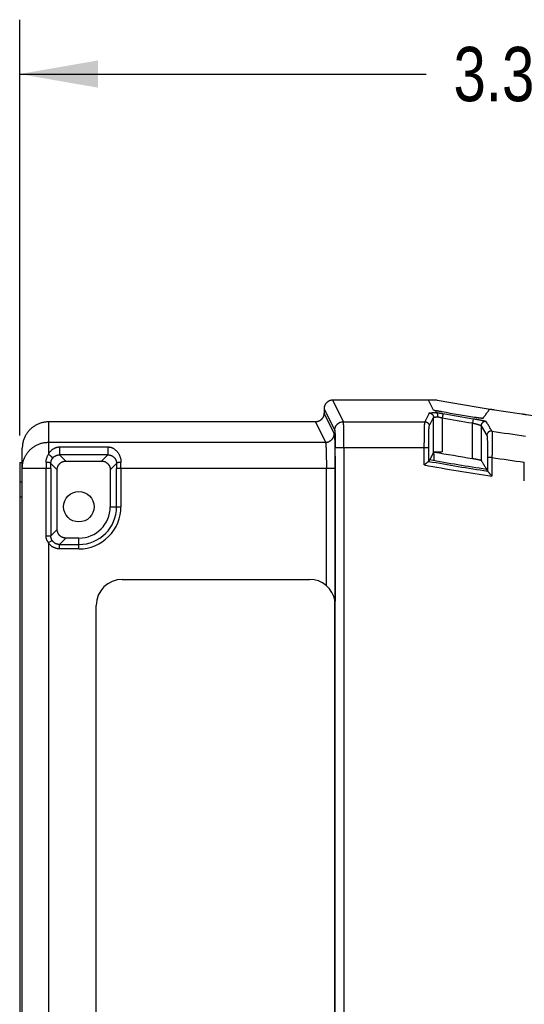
# Model space of a CAD drawing. Header units: inches. Extents: x 0 to 34, y 0 to 22.
# Tile 47 of 75: x 15.5 to 16.6, y 12.4 to 14.6. Entities that reach past the tile are written whole.
import ezdxf

# ---------------------------------------------------------------- set-up
doc = ezdxf.new("R2010")
doc.units = ezdxf.units.IN
doc.header["$LTSCALE"] = 1.87
doc.header["$MEASUREMENT"] = 0
doc.layers.get('0').update_dxf_attribs({"linetype": 'CONTINUOUS'})
doc.layers.add('DIMENSIONS', color=7, linetype='CONTINUOUS')
doc.styles.get("Standard").update_dxf_attribs({"font": 'txt', "width": 0.8})
doc.dimstyles.new('DIMSTYLE_1', dxfattribs={"dimtxt": 0.125, "dimasz": 0.18, "dimexe": 0.18, "dimexo": 0.0625, "dimgap": 0.09, "dimtad": 0, "dimtih": 1, "dimtoh": 1, "dimdec": 3, "dimzin": 4, "dimdsep": 46, "dimtxsty": 'STANDARD', "dimblk": '_FILLED', "dimblk1": '_FILLED', "dimblk2": '_FILLED', "dimcen": 0.09, "dimadec": 0, "dimazin": 0, "dimtp": 0.01, "dimtm": 0.01, "dimtfac": 1, "dimtdec": 3, "dimtofl": 0, "dimtmove": 0, "dimatfit": 3, "dimldrblk": '_FILLED', "dimfxl": 1, "dimtolj": 1, "dimtzin": 4, "dimarcsym": 0})

# ---------------------------------------------------------------- blocks, each defined once
blk = doc.blocks.new('_FILLED')
at = {"color": 0, "linetype": 'BYBLOCK'}
blk.add_solid([(0, 0), (-1, 0.174), (-1, -0.174)], dxfattribs=at)
blk = doc.blocks.new('*D5')
at = {"layer": 'DIMENSIONS', "color": 2, "linetype": 'CONTINUOUS'}
for p, q in [((15.4881, 13.6845), (15.4881, 14.6404)), ((18.8081, 13.7186), (18.8081, 14.6404)), ((15.4881, 14.5154), (16.4231, 14.5154)), ((18.8081, 14.5154), (17.8731, 14.5154))]:
    blk.add_line(p, q, dxfattribs=at)
at = {"layer": 'DIMENSIONS', "color": 2, "linetype": 'CONTINUOUS', "xscale": 0.18, "yscale": 0.18, "zscale": 0.18, "rotation": 180}
blk.add_blockref('_FILLED', (15.4881, 14.5154), dxfattribs=at)
at = {"layer": 'DIMENSIONS', "color": 2, "linetype": 'CONTINUOUS', "xscale": 0.18, "yscale": 0.18, "zscale": 0.18}
blk.add_blockref('_FILLED', (18.8081, 14.5154), dxfattribs=at)
at = {"layer": 'DIMENSIONS', "color": 2, "linetype": 'CONTINUOUS', "width": 0.8}
for s, p in [('[', (17.1106, 14.4529)), (']', (17.7106, 14.4529)), ('3.320', (16.4856, 14.4529)), ('84.33', (17.2106, 14.4529))]:
    blk.add_text(s, height=0.125, dxfattribs=at).set_placement(p)

msp = doc.modelspace()

# ---------------------------------------------------------------- linework, layer by layer
at = {"color": 7, "linetype": 'CONTINUOUS'}
for p, q in [((16.1879, 13.7454), (16.1879, 13.7354)), ((16.1879, 13.7454), (16.2126, 13.696)), ((16.2326, 13.716), (16.2079, 13.7654)), ((16.4482, 13.7654), (16.2079, 13.7654)), ((16.4397, 13.7426), (16.4283, 13.7654)), ((16.2113, 13.6886), (16.1879, 13.7354)), ((16.4297, 13.7358), (16.4198, 13.716)), ((16.4298, 13.706), (16.4397, 13.7258)), ((16.4397, 13.6458), (16.4397, 13.7258)), ((16.4597, 13.7247), (16.4597, 13.6469)), ((16.5307, 13.7228), (16.5291, 13.713)), ((15.5541, 13.7154), (15.5541, 13.6686)), ((16.1679, 13.7154), (16.1913, 13.6686)), ((16.2326, 13.716), (16.4198, 13.716)), ((16.5291, 13.6314), (16.5291, 13.713)), ((16.5491, 13.7066), (16.5491, 13.6272)), ((16.5491, 13.7066), (16.5623, 13.6845)), ((15.4941, 8.8755), (15.4941, 13.6552)), ((15.5541, 13.6686), (15.5541, 13.6408)), ((15.5541, 13.6686), (16.1913, 13.6686)), ((15.58, 13.6579), (15.58, 13.6397)), ((15.58, 13.6579), (15.6906, 13.6579)), ((16.2136, 8.8583), (16.2136, 13.6561)), ((16.4285, 13.6561), (16.2136, 13.6561)), ((16.2336, 13.6561), (16.2336, 8.8583)), ((16.4185, 13.6164), (16.4185, 13.6561)), ((15.5943, 13.6254), (15.58, 13.6397)), ((15.6906, 13.6397), (15.58, 13.6397)), ((15.6906, 13.6397), (15.6763, 13.6254)), ((16.4397, 13.6458), (16.4311, 13.6286)), ((16.4401, 13.6415), (16.4375, 13.6415)), ((16.4401, 13.6415), (16.4401, 13.627)), ((16.574, 13.6337), (16.564, 13.6337)), ((16.574, 13.6337), (16.574, 13.5907)), ((15.4881, 13.622), (15.4881, 8.9084)), ((15.4881, 13.622), (15.4941, 13.622)), ((15.5597, 13.6087), (15.4941, 13.6087)), ((15.5488, 13.4535), (15.5488, 13.6087)), ((15.5597, 13.6201), (15.5743, 13.6054)), ((15.5597, 13.6087), (15.5597, 13.4535)), ((15.5943, 13.6254), (15.6763, 13.6254)), ((15.6963, 13.6054), (15.711, 13.6201)), ((15.711, 13.5204), (15.711, 13.6087)), ((16.2133, 13.6087), (15.711, 13.6087)), ((15.721, 13.6087), (15.721, 13.5204)), ((16.1933, 13.3388), (16.1933, 13.6087)), ((16.2133, 13.6087), (16.2133, 13.3032)), ((16.6484, 13.5799), (16.6484, 13.6228)), ((15.5743, 13.4682), (15.5743, 13.6054)), ((15.6963, 13.6054), (15.6963, 13.5204)), ((15.4881, 13.5773), (15.4941, 13.5773)), ((15.4941, 13.5424), (15.4881, 13.5424)), ((15.6963, 13.5204), (15.721, 13.5204)), ((15.5743, 13.4682), (15.5597, 13.4535)), ((15.5541, 13.4378), (15.5626, 13.4431)), ((15.5541, 13.4378), (15.5541, 8.8466)), ((15.5796, 13.4335), (15.5943, 13.4482)), ((15.5796, 13.4335), (15.6241, 13.4335)), ((15.6241, 13.4482), (15.5943, 13.4482)), ((15.6241, 13.4235), (15.6241, 13.4482)), ((15.6241, 13.4235), (15.5796, 13.4235)), ((15.7241, 13.3534), (16.1541, 13.3534)), ((15.6641, 11.3734), (15.6641, 13.2934))]:
    msp.add_line(p, q, dxfattribs=at)
msp.add_circle((15.6241, 13.5204), 0.035, dxfattribs=at)
for centre, radius, start, end in [((17.4631, 19.4434), 5.768, 259.86523, 280.13477), ((17.4631, 19.4434), 5.7918, 260.02276, 260.76781), ((17.4631, 19.4434), 5.806, 260.04742, 260.74266), ((17.4631, 19.4434), 5.796, 260.04742, 260.74259), ((17.4631, 19.4434), 5.8174, 261.20693, 261.97929), ((17.4631, 19.4434), 5.8865, 260.00631, 260.87037), ((17.4631, 19.4434), 5.8773, 261.29854, 262.03159), ((17.4631, 19.4434), 5.9199, 259.83644, 261.36156), ((17.4631, 19.4434), 5.9099, 259.91744, 261.24889), ((17.4631, 19.4434), 5.9057, 259.93097, 261.21477), ((15.6241, 13.5204), 0.0869, 270, 360), ((15.6241, 13.5204), 0.0969, 269.9987, 0.0013), ((15.6241, 13.5204), 0.0722, 270, 360), ((15.7241, 13.2934), 0.06, 90, 180), ((16.1541, 13.2934), 0.06, 9.3626, 90)]:
    msp.add_arc(centre, radius, start, end, dxfattribs=at)
for points, knots in [([(16.2079, 13.7654), (16.2073, 13.7654), (16.2062, 13.7654), (16.2046, 13.7652), (16.203, 13.7648), (16.2014, 13.7644), (16.1998, 13.7638), (16.1983, 13.763), (16.1969, 13.7622), (16.1956, 13.7612), (16.1943, 13.7602), (16.1932, 13.759), (16.1921, 13.7577), (16.1911, 13.7564), (16.1903, 13.755), (16.1896, 13.7535), (16.1889, 13.7519), (16.1885, 13.7503), (16.1881, 13.7487), (16.1879, 13.7471), (16.1879, 13.746), (16.1879, 13.7454)], [0, 0, 0, 0, 0.052609, 0.105243, 0.157801, 0.210429, 0.262988, 0.315587, 0.368179, 0.420743, 0.473368, 0.525932, 0.578576, 0.63118, 0.683825, 0.736491, 0.789132, 0.841854, 0.894522, 0.947271, 1, 1, 1, 1]), ([(16.5539, 13.7244), (16.5556, 13.7267), (16.5589, 13.7312), (16.5638, 13.7379), (16.5672, 13.7424), (16.5688, 13.7447)], [0, 0, 0, 0, 0.333899, 0.667232, 1, 1, 1, 1]), ([(16.5688, 13.7447), (16.5688, 13.7447), (16.5689, 13.7447), (16.5691, 13.7447), (16.5693, 13.7447), (16.5697, 13.7447), (16.5701, 13.7447), (16.5706, 13.7447), (16.5712, 13.7446), (16.5718, 13.7446), (16.5726, 13.7445), (16.5733, 13.7444), (16.5742, 13.7443), (16.575, 13.7442), (16.5759, 13.744), (16.5769, 13.7439), (16.5778, 13.7438), (16.5785, 13.7437), (16.5788, 13.7436)], [0, 0, 0, 0, 0.008697, 0.025688, 0.051294, 0.085528, 0.128113, 0.178596, 0.236786, 0.301983, 0.373704, 0.451468, 0.534285, 0.621769, 0.712961, 0.806837, 0.902938, 1, 1, 1, 1]), ([(16.1879, 13.7354), (16.1879, 13.7349), (16.1878, 13.7338), (16.1876, 13.7321), (16.1873, 13.7305), (16.1868, 13.7289), (16.1862, 13.7274), (16.1855, 13.7259), (16.1847, 13.7245), (16.1837, 13.7231), (16.1826, 13.7219), (16.1815, 13.7207), (16.1802, 13.7196), (16.1788, 13.7187), (16.1774, 13.7178), (16.1759, 13.7171), (16.1744, 13.7165), (16.1728, 13.716), (16.1712, 13.7157), (16.1696, 13.7155), (16.1685, 13.7154), (16.1679, 13.7154)], [0, 0, 0, 0, 0.052729, 0.105478, 0.158146, 0.210868, 0.263509, 0.316175, 0.36882, 0.421424, 0.474068, 0.526632, 0.579257, 0.631821, 0.684413, 0.737012, 0.789571, 0.842199, 0.894757, 0.947391, 1, 1, 1, 1]), ([(16.4297, 13.7358), (16.4297, 13.7359), (16.4299, 13.736), (16.4302, 13.7361), (16.4307, 13.7362), (16.4313, 13.7363), (16.4321, 13.7364), (16.4331, 13.7365), (16.4342, 13.7366), (16.4355, 13.7367), (16.437, 13.7368), (16.4385, 13.7369), (16.4402, 13.737), (16.4419, 13.7371), (16.4438, 13.7371), (16.4451, 13.7372), (16.4457, 13.7372)], [0, 0, 0, 0, 0.01078, 0.030842, 0.061228, 0.102162, 0.153535, 0.215024, 0.286197, 0.366544, 0.455492, 0.552316, 0.656158, 0.766063, 0.881031, 1, 1, 1, 1]), ([(16.4297, 13.7358), (16.43, 13.7358), (16.4307, 13.7358), (16.4316, 13.7356), (16.4326, 13.7354), (16.4335, 13.7351), (16.4344, 13.7347), (16.4352, 13.7342), (16.436, 13.7336), (16.4368, 13.7329), (16.4374, 13.7322), (16.438, 13.7314), (16.4385, 13.7306), (16.4389, 13.7297), (16.4393, 13.7287), (16.4395, 13.7278), (16.4396, 13.7268), (16.4397, 13.7262), (16.4397, 13.7258)], [0, 0, 0, 0, 0.062194, 0.124598, 0.187094, 0.249642, 0.312201, 0.374751, 0.437291, 0.499829, 0.562375, 0.624927, 0.687473, 0.750013, 0.812552, 0.875083, 0.937583, 1, 1, 1, 1]), ([(16.4397, 13.7426), (16.4397, 13.7426), (16.4398, 13.7425), (16.4401, 13.7424), (16.4404, 13.7423), (16.4409, 13.7423), (16.4415, 13.7422), (16.4422, 13.7421), (16.443, 13.742), (16.444, 13.742), (16.445, 13.7419), (16.4457, 13.7419), (16.4461, 13.7419)], [0, 0, 0, 0, 0.021091, 0.059572, 0.116285, 0.191007, 0.28344, 0.393233, 0.520058, 0.663733, 0.823936, 1, 1, 1, 1]), ([(16.4397, 13.7258), (16.4397, 13.7259), (16.4398, 13.726), (16.4401, 13.7261), (16.4405, 13.7263), (16.4411, 13.7264), (16.4417, 13.7265), (16.4426, 13.7266), (16.4435, 13.7267), (16.4446, 13.7268), (16.4457, 13.7269), (16.447, 13.727), (16.4483, 13.7271), (16.4493, 13.7271), (16.4498, 13.7272)], [0, 0, 0, 0, 0.017454, 0.046266, 0.088002, 0.142892, 0.210752, 0.291181, 0.383629, 0.487435, 0.601851, 0.726038, 0.85908, 1, 1, 1, 1]), ([(16.4459, 13.7371), (16.4459, 13.7371), (16.4458, 13.7371), (16.4458, 13.7371), (16.4457, 13.7371), (16.4457, 13.7372), (16.4457, 13.7372), (16.4456, 13.7372), (16.4456, 13.7372)], [0, 0, 0, 0, 0.26904, 0.449919, 0.56558, 0.634421, 0.671821, 1, 1, 1, 1]), ([(16.4457, 13.7372), (16.4457, 13.7377), (16.4458, 13.7387), (16.446, 13.7403), (16.4461, 13.7413), (16.4461, 13.7419)], [0, 0, 0, 0, 0.33326, 0.667331, 1, 1, 1, 1]), ([(16.4498, 13.7272), (16.4498, 13.7275), (16.4498, 13.7281), (16.4498, 13.7291), (16.4497, 13.73), (16.4496, 13.7309), (16.4494, 13.7318), (16.4492, 13.7326), (16.449, 13.7334), (16.4487, 13.7341), (16.4484, 13.7348), (16.448, 13.7354), (16.4477, 13.7359), (16.4473, 13.7363), (16.4468, 13.7367), (16.4464, 13.7369), (16.4461, 13.737), (16.4459, 13.7371)], [0, 0, 0, 0, 0.085185, 0.16963, 0.252548, 0.333694, 0.412266, 0.487866, 0.560168, 0.628613, 0.693224, 0.753648, 0.80995, 0.86233, 0.910968, 0.956624, 1, 1, 1, 1]), ([(16.4459, 13.7371), (16.4465, 13.737), (16.4477, 13.7368), (16.4495, 13.7365), (16.4514, 13.7362), (16.4534, 13.7359), (16.4554, 13.7356), (16.4574, 13.7353), (16.4594, 13.7349), (16.4607, 13.7347), (16.4614, 13.7346)], [0, 0, 0, 0, 0.113759, 0.232541, 0.35551, 0.481757, 0.61032, 0.740203, 0.870418, 1, 1, 1, 1]), ([(16.4461, 13.7419), (16.4465, 13.7418), (16.4473, 13.7416), (16.4486, 13.7413), (16.45, 13.741), (16.4515, 13.7407), (16.453, 13.7404), (16.4547, 13.7401), (16.4563, 13.7398), (16.458, 13.7395), (16.4591, 13.7393), (16.4597, 13.7392)], [0, 0, 0, 0, 0.089857, 0.182443, 0.284318, 0.394388, 0.510474, 0.630666, 0.753437, 0.87732, 1, 1, 1, 1]), ([(16.4498, 13.7272), (16.4502, 13.7271), (16.4511, 13.7269), (16.4524, 13.7266), (16.4538, 13.7262), (16.4553, 13.7259), (16.4567, 13.7255), (16.4582, 13.7251), (16.4592, 13.7249), (16.4597, 13.7247)], [0, 0, 0, 0, 0.130753, 0.266805, 0.407429, 0.551856, 0.699295, 0.848951, 1, 1, 1, 1]), ([(16.4614, 13.7346), (16.4614, 13.7346), (16.4614, 13.7344), (16.4613, 13.7343), (16.4613, 13.7339), (16.4612, 13.7336), (16.4611, 13.7331), (16.461, 13.7325), (16.4609, 13.7319), (16.4608, 13.7311), (16.4607, 13.7303), (16.4605, 13.7295), (16.4604, 13.7286), (16.4602, 13.7277), (16.46, 13.7267), (16.4599, 13.7257), (16.4597, 13.7251), (16.4597, 13.7247)], [0, 0, 0, 0, 0.010417, 0.030966, 0.061438, 0.101513, 0.150785, 0.20876, 0.274844, 0.348356, 0.428539, 0.514565, 0.60555, 0.700579, 0.798689, 0.898857, 1, 1, 1, 1]), ([(16.5307, 13.7228), (16.5315, 13.7227), (16.533, 13.7225), (16.5352, 13.7221), (16.5374, 13.7217), (16.5397, 13.7213), (16.5418, 13.7209), (16.544, 13.7205), (16.546, 13.7202), (16.5479, 13.7198), (16.5497, 13.7194), (16.5514, 13.7191), (16.553, 13.7187), (16.5545, 13.7184), (16.5558, 13.7181), (16.557, 13.7178), (16.558, 13.7175), (16.5588, 13.7173), (16.5595, 13.7171), (16.56, 13.7169), (16.5604, 13.7167), (16.5606, 13.7166), (16.5607, 13.7165)], [0, 0, 0, 0, 0.073539, 0.147723, 0.221967, 0.295641, 0.368115, 0.438682, 0.506335, 0.570125, 0.629935, 0.686307, 0.739471, 0.788732, 0.833264, 0.872601, 0.906624, 0.935342, 0.958997, 0.977658, 0.991153, 1, 1, 1, 1]), ([(16.5339, 13.7266), (16.5345, 13.7265), (16.5356, 13.7263), (16.5372, 13.7261), (16.5388, 13.7258), (16.5403, 13.7256), (16.5418, 13.7254), (16.5433, 13.7252), (16.5447, 13.725), (16.546, 13.7249), (16.5473, 13.7247), (16.5484, 13.7246), (16.5495, 13.7245), (16.5504, 13.7244), (16.5513, 13.7243), (16.552, 13.7243), (16.5526, 13.7243), (16.5531, 13.7243), (16.5535, 13.7243), (16.5538, 13.7243), (16.5539, 13.7244), (16.5539, 13.7244)], [0, 0, 0, 0, 0.081904, 0.163161, 0.24309, 0.321361, 0.397263, 0.470452, 0.540393, 0.606625, 0.668836, 0.726507, 0.779436, 0.827186, 0.869553, 0.906271, 0.937099, 0.961932, 0.980607, 0.993174, 1, 1, 1, 1]), ([(16.6436, 13.7339), (16.6439, 13.7339), (16.6445, 13.7338), (16.6455, 13.7337), (16.6464, 13.7335), (16.6473, 13.7334), (16.6482, 13.7332), (16.649, 13.7331), (16.6498, 13.7329), (16.6505, 13.7328), (16.6512, 13.7327), (16.6518, 13.7326), (16.6523, 13.7324), (16.6527, 13.7323), (16.6531, 13.7322), (16.6533, 13.7322), (16.6535, 13.7321), (16.6536, 13.732), (16.6536, 13.732)], [0, 0, 0, 0, 0.095146, 0.189686, 0.282351, 0.372649, 0.459562, 0.542102, 0.619842, 0.691762, 0.75733, 0.81604, 0.867165, 0.9105, 0.945591, 0.972168, 0.990236, 1, 1, 1, 1]), ([(15.5541, 13.7154), (15.5528, 13.7154), (15.5503, 13.7153), (15.5466, 13.715), (15.5429, 13.7144), (15.5392, 13.7136), (15.5356, 13.7125), (15.532, 13.7112), (15.5286, 13.7097), (15.5252, 13.708), (15.522, 13.7061), (15.5188, 13.7039), (15.5159, 13.7016), (15.513, 13.6991), (15.5103, 13.6964), (15.5079, 13.6936), (15.5055, 13.6906), (15.5034, 13.6875), (15.5015, 13.6842), (15.4998, 13.6808), (15.4983, 13.6774), (15.497, 13.6738), (15.4959, 13.6702), (15.4951, 13.6665), (15.4945, 13.6628), (15.4942, 13.659), (15.4941, 13.6565), (15.4941, 13.6552)], [0, 0, 0, 0, 0.039512, 0.079294, 0.119154, 0.159133, 0.199134, 0.239125, 0.279137, 0.319124, 0.359162, 0.399193, 0.439229, 0.479292, 0.519327, 0.559403, 0.599462, 0.639525, 0.679607, 0.719654, 0.759734, 0.799788, 0.839841, 0.879906, 0.91993, 0.95998, 1, 1, 1, 1]), ([(16.1679, 13.7154), (16.0994, 13.7154), (15.9626, 13.7154), (15.758, 13.7154), (15.6219, 13.7154), (15.5541, 13.7154)], [0, 0, 0, 0, 0.335016, 0.668348, 1, 1, 1, 1]), ([(16.2126, 13.696), (16.2126, 13.6966), (16.2126, 13.6977), (16.2128, 13.6993), (16.2132, 13.7009), (16.2136, 13.7025), (16.2142, 13.704), (16.215, 13.7055), (16.2158, 13.707), (16.2168, 13.7083), (16.2178, 13.7096), (16.219, 13.7107), (16.2203, 13.7118), (16.2216, 13.7128), (16.223, 13.7136), (16.2245, 13.7143), (16.2261, 13.7149), (16.2277, 13.7154), (16.2293, 13.7157), (16.2309, 13.7159), (16.232, 13.716), (16.2326, 13.716)], [0, 0, 0, 0, 0.052578, 0.105165, 0.157763, 0.210369, 0.262984, 0.315605, 0.368232, 0.420866, 0.473505, 0.526151, 0.578802, 0.631454, 0.684107, 0.73676, 0.789414, 0.842066, 0.894716, 0.947361, 1, 1, 1, 1]), ([(16.2336, 13.6561), (16.2336, 13.6573), (16.2336, 13.6599), (16.2335, 13.6636), (16.2335, 13.6674), (16.2335, 13.6711), (16.2335, 13.6747), (16.2335, 13.6783), (16.2335, 13.6818), (16.2334, 13.6851), (16.2334, 13.6884), (16.2334, 13.6915), (16.2333, 13.6945), (16.2333, 13.6973), (16.2332, 13.7), (16.2332, 13.7025), (16.2331, 13.7048), (16.2331, 13.7069), (16.233, 13.7088), (16.233, 13.7105), (16.2329, 13.712), (16.2328, 13.7132), (16.2328, 13.7142), (16.2327, 13.715), (16.2326, 13.7156), (16.2326, 13.7159), (16.2326, 13.716)], [0, 0, 0, 0, 0.063289, 0.126325, 0.188856, 0.250631, 0.311404, 0.370932, 0.428977, 0.485306, 0.539694, 0.591923, 0.641784, 0.689077, 0.733614, 0.775215, 0.813714, 0.848959, 0.880809, 0.909138, 0.933833, 0.954796, 0.971947, 0.985222, 0.994575, 1, 1, 1, 1]), ([(16.4185, 13.6561), (16.4185, 13.6573), (16.4184, 13.6598), (16.4185, 13.6635), (16.4185, 13.6672), (16.4186, 13.6709), (16.4186, 13.6746), (16.4186, 13.6781), (16.4187, 13.6816), (16.4187, 13.685), (16.4187, 13.6883), (16.4188, 13.6914), (16.4188, 13.6944), (16.4189, 13.6973), (16.4189, 13.6999), (16.419, 13.7024), (16.4191, 13.7047), (16.4191, 13.7069), (16.4192, 13.7088), (16.4193, 13.7105), (16.4194, 13.712), (16.4194, 13.7132), (16.4195, 13.7142), (16.4196, 13.715), (16.4197, 13.7156), (16.4197, 13.7159), (16.4198, 13.716)], [0, 0, 0, 0, 0.061754, 0.123941, 0.186141, 0.247922, 0.30885, 0.36855, 0.426767, 0.483271, 0.537835, 0.590238, 0.640269, 0.687729, 0.732427, 0.774185, 0.812833, 0.848217, 0.880194, 0.908639, 0.933439, 0.954495, 0.971728, 0.985075, 0.994496, 1, 1, 1, 1]), ([(16.4198, 13.716), (16.4201, 13.716), (16.4208, 13.716), (16.4217, 13.7158), (16.4227, 13.7156), (16.4236, 13.7152), (16.4245, 13.7148), (16.4253, 13.7143), (16.4261, 13.7137), (16.4269, 13.7131), (16.4275, 13.7123), (16.4281, 13.7116), (16.4286, 13.7107), (16.429, 13.7098), (16.4294, 13.7089), (16.4296, 13.708), (16.4297, 13.707), (16.4298, 13.7063), (16.4298, 13.706)], [0, 0, 0, 0, 0.062511, 0.125028, 0.187549, 0.250075, 0.312603, 0.375132, 0.43766, 0.500181, 0.562693, 0.625196, 0.687694, 0.750184, 0.812663, 0.875127, 0.937574, 1, 1, 1, 1]), ([(16.4285, 13.6561), (16.4285, 13.6572), (16.4285, 13.6594), (16.4285, 13.6626), (16.4286, 13.6659), (16.4286, 13.6691), (16.4286, 13.6723), (16.4286, 13.6753), (16.4287, 13.6783), (16.4287, 13.6812), (16.4288, 13.684), (16.4288, 13.6867), (16.4289, 13.6892), (16.4289, 13.6916), (16.429, 13.6939), (16.4291, 13.6959), (16.4291, 13.6978), (16.4292, 13.6996), (16.4293, 13.7011), (16.4293, 13.7024), (16.4294, 13.7035), (16.4295, 13.7045), (16.4296, 13.7052), (16.4297, 13.7057), (16.4297, 13.7059), (16.4298, 13.706)], [0, 0, 0, 0, 0.065725, 0.131449, 0.196725, 0.261141, 0.3243, 0.385937, 0.445941, 0.504144, 0.560192, 0.613733, 0.664544, 0.712452, 0.757279, 0.798838, 0.836931, 0.871342, 0.901902, 0.928542, 0.951198, 0.969748, 0.984075, 0.994125, 1, 1, 1, 1]), ([(16.5291, 13.713), (16.5297, 13.7129), (16.5309, 13.7126), (16.5326, 13.7121), (16.5342, 13.7117), (16.5359, 13.7113), (16.5375, 13.7108), (16.539, 13.7104), (16.5405, 13.71), (16.5418, 13.7096), (16.5431, 13.7092), (16.5443, 13.7088), (16.5453, 13.7084), (16.5463, 13.7081), (16.5471, 13.7078), (16.5477, 13.7075), (16.5483, 13.7073), (16.5487, 13.707), (16.549, 13.7069), (16.5491, 13.7067), (16.5491, 13.7066)], [0, 0, 0, 0, 0.083837, 0.167602, 0.250394, 0.331498, 0.410213, 0.485905, 0.558012, 0.626003, 0.689377, 0.747679, 0.800542, 0.847658, 0.888765, 0.923641, 0.952151, 0.974252, 0.990033, 1, 1, 1, 1]), ([(16.5607, 13.7165), (16.5604, 13.7166), (16.5597, 13.7166), (16.5588, 13.7166), (16.5578, 13.7166), (16.5569, 13.7164), (16.5559, 13.7161), (16.555, 13.7158), (16.5542, 13.7153), (16.5534, 13.7148), (16.5526, 13.7142), (16.5519, 13.7136), (16.5513, 13.7129), (16.5507, 13.7121), (16.5502, 13.7113), (16.5498, 13.7104), (16.5495, 13.7095), (16.5493, 13.7086), (16.5492, 13.7076), (16.5491, 13.707), (16.5491, 13.7067)], [0, 0, 0, 0, 0.055453, 0.111183, 0.167017, 0.222798, 0.278387, 0.333854, 0.389504, 0.445267, 0.500545, 0.555813, 0.611557, 0.667185, 0.722624, 0.778163, 0.833863, 0.889593, 0.945217, 1, 1, 1, 1]), ([(16.5739, 13.6944), (16.5724, 13.6968), (16.5695, 13.7018), (16.5651, 13.7091), (16.5621, 13.7141), (16.5607, 13.7165)], [0, 0, 0, 0, 0.333722, 0.667061, 1, 1, 1, 1]), ([(16.1913, 13.6686), (16.1918, 13.6686), (16.1929, 13.6687), (16.1946, 13.6689), (16.1962, 13.6692), (16.1978, 13.6697), (16.1993, 13.6703), (16.2008, 13.671), (16.2022, 13.6719), (16.2036, 13.6728), (16.2048, 13.6739), (16.206, 13.6751), (16.2071, 13.6763), (16.208, 13.6777), (16.2089, 13.6791), (16.2096, 13.6806), (16.2102, 13.6821), (16.2107, 13.6837), (16.211, 13.6853), (16.2112, 13.6869), (16.2113, 13.688), (16.2113, 13.6886)], [0, 0, 0, 0, 0.052628, 0.105273, 0.15792, 0.210566, 0.263215, 0.315871, 0.368527, 0.421179, 0.473828, 0.526475, 0.579119, 0.631757, 0.684387, 0.737008, 0.789619, 0.842225, 0.894827, 0.947418, 1, 1, 1, 1]), ([(16.2113, 13.6886), (16.2113, 13.6885), (16.2114, 13.6881), (16.2116, 13.6875), (16.2117, 13.6866), (16.2118, 13.6854), (16.2119, 13.6839), (16.212, 13.6822), (16.2121, 13.6803), (16.2122, 13.6781), (16.2123, 13.6756), (16.2124, 13.673), (16.2125, 13.6701), (16.2126, 13.667), (16.2127, 13.6637), (16.2128, 13.6602), (16.2129, 13.6565), (16.2129, 13.6527), (16.213, 13.6488), (16.2131, 13.6446), (16.2131, 13.6404), (16.2131, 13.6361), (16.2132, 13.6316), (16.2132, 13.6271), (16.2132, 13.6226), (16.2133, 13.6179), (16.2133, 13.6133), (16.2133, 13.6102), (16.2133, 13.6087)], [0, 0, 0, 0, 0.004988, 0.013267, 0.024872, 0.039777, 0.057946, 0.079332, 0.103868, 0.131467, 0.162035, 0.19545, 0.231577, 0.270291, 0.311502, 0.355118, 0.400971, 0.448856, 0.498576, 0.549979, 0.602922, 0.657248, 0.712788, 0.769335, 0.826619, 0.884359, 0.942268, 1, 1, 1, 1]), ([(16.2126, 13.696), (16.2126, 13.6959), (16.2127, 13.6957), (16.2127, 13.6953), (16.2128, 13.6947), (16.2129, 13.6939), (16.2129, 13.6929), (16.213, 13.6918), (16.2131, 13.6904), (16.2131, 13.6889), (16.2132, 13.6873), (16.2132, 13.6855), (16.2133, 13.6836), (16.2133, 13.6815), (16.2134, 13.6793), (16.2134, 13.677), (16.2134, 13.6746), (16.2135, 13.6721), (16.2135, 13.6696), (16.2135, 13.667), (16.2135, 13.6643), (16.2136, 13.6616), (16.2136, 13.6588), (16.2136, 13.657), (16.2136, 13.6561)], [0, 0, 0, 0, 0.006189, 0.016972, 0.032441, 0.052528, 0.077079, 0.105956, 0.139094, 0.176388, 0.217634, 0.262595, 0.311042, 0.362744, 0.417512, 0.475144, 0.53529, 0.597525, 0.661582, 0.727335, 0.794523, 0.86269, 0.931361, 1, 1, 1, 1]), ([(16.5739, 13.6944), (16.5737, 13.6944), (16.5732, 13.6945), (16.5723, 13.6945), (16.5712, 13.6944), (16.5702, 13.6943), (16.5692, 13.694), (16.5682, 13.6936), (16.5675, 13.6932), (16.567, 13.6929), (16.5666, 13.6926), (16.5662, 13.6924), (16.5658, 13.6921), (16.5655, 13.6918), (16.5652, 13.6914), (16.5648, 13.6911), (16.5644, 13.6906), (16.5639, 13.6899), (16.5634, 13.6891), (16.563, 13.6881), (16.5627, 13.6871), (16.5625, 13.6861), (16.5624, 13.6852), (16.5623, 13.6847), (16.5623, 13.6845), (16.5623, 13.6845)], [0, 0, 0, 0, 0.031259, 0.093131, 0.154702, 0.215583, 0.275458, 0.33403, 0.391126, 0.419056, 0.446473, 0.473347, 0.499918, 0.526487, 0.553358, 0.58077, 0.608693, 0.665768, 0.724311, 0.784149, 0.844986, 0.906509, 0.968332, 0.99953, 1, 1, 1, 1]), ([(16.5623, 13.6845), (16.5624, 13.6844), (16.5625, 13.6842), (16.5626, 13.6837), (16.5627, 13.683), (16.5628, 13.6821), (16.5629, 13.6809), (16.563, 13.6796), (16.5631, 13.678), (16.5632, 13.6763), (16.5633, 13.6743), (16.5634, 13.6722), (16.5635, 13.6699), (16.5636, 13.6674), (16.5636, 13.6648), (16.5637, 13.6621), (16.5638, 13.6592), (16.5638, 13.6562), (16.5639, 13.6531), (16.5639, 13.6499), (16.5639, 13.6466), (16.564, 13.6432), (16.564, 13.6399), (16.564, 13.6366), (16.564, 13.6345), (16.564, 13.6334)], [0, 0, 0, 0, 0.004691, 0.013944, 0.027958, 0.046743, 0.069672, 0.096083, 0.126238, 0.160617, 0.199005, 0.240845, 0.285839, 0.333902, 0.385031, 0.43926, 0.496271, 0.555029, 0.614788, 0.676551, 0.741612, 0.808838, 0.875591, 0.939205, 1, 1, 1, 1]), ([(16.5739, 13.6944), (16.5739, 13.6943), (16.574, 13.694), (16.5741, 13.6934), (16.5742, 13.6926), (16.5742, 13.6915), (16.5743, 13.6903), (16.5744, 13.6888), (16.5744, 13.6871), (16.5745, 13.6851), (16.5745, 13.683), (16.5745, 13.6807), (16.5746, 13.6781), (16.5746, 13.6754), (16.5746, 13.6726), (16.5746, 13.6696), (16.5745, 13.6664), (16.5745, 13.6631), (16.5745, 13.6597), (16.5744, 13.6562), (16.5744, 13.6526), (16.5743, 13.6489), (16.5742, 13.6452), (16.5742, 13.6414), (16.5741, 13.6376), (16.574, 13.635), (16.574, 13.6337)], [0, 0, 0, 0, 0.005763, 0.015331, 0.028736, 0.045959, 0.06695, 0.091642, 0.119949, 0.151765, 0.186966, 0.225408, 0.26694, 0.311408, 0.358649, 0.408474, 0.460677, 0.515046, 0.57137, 0.629424, 0.688955, 0.749702, 0.811423, 0.873881, 0.936827, 1, 1, 1, 1]), ([(15.4941, 13.6087), (15.4941, 13.61), (15.4942, 13.6125), (15.4945, 13.6162), (15.4951, 13.6199), (15.4959, 13.6236), (15.497, 13.6272), (15.4983, 13.6308), (15.4998, 13.6342), (15.5015, 13.6376), (15.5034, 13.6408), (15.5055, 13.6439), (15.5078, 13.6469), (15.5103, 13.6497), (15.513, 13.6524), (15.5158, 13.6549), (15.5188, 13.6572), (15.5219, 13.6593), (15.5252, 13.6612), (15.5285, 13.663), (15.532, 13.6644), (15.5356, 13.6657), (15.5392, 13.6668), (15.5429, 13.6676), (15.5466, 13.6682), (15.5503, 13.6685), (15.5528, 13.6686), (15.5541, 13.6686)], [0, 0, 0, 0, 0.039985, 0.079971, 0.119957, 0.159945, 0.199934, 0.239926, 0.27992, 0.319916, 0.359915, 0.399918, 0.439923, 0.479932, 0.519945, 0.559961, 0.59998, 0.640002, 0.680026, 0.720055, 0.760086, 0.800117, 0.840147, 0.880168, 0.920175, 0.960163, 1, 1, 1, 1]), ([(15.5541, 13.6408), (15.5545, 13.6416), (15.5554, 13.6431), (15.5568, 13.6453), (15.5585, 13.6475), (15.5603, 13.6494), (15.5622, 13.6512), (15.5641, 13.6527), (15.566, 13.6539), (15.5679, 13.655), (15.5697, 13.6558), (15.5714, 13.6565), (15.573, 13.657), (15.5745, 13.6573), (15.576, 13.6576), (15.5774, 13.6578), (15.5787, 13.6579), (15.5796, 13.6579), (15.58, 13.6579)], [0, 0, 0, 0, 0.079818, 0.162187, 0.245133, 0.326741, 0.40543, 0.480359, 0.551113, 0.617054, 0.67766, 0.733138, 0.784359, 0.832092, 0.876881, 0.919325, 0.960112, 1, 1, 1, 1]), ([(15.6906, 13.6579), (15.6906, 13.6577), (15.6906, 13.6573), (15.6906, 13.6566), (15.6906, 13.6558), (15.6906, 13.655), (15.6906, 13.6541), (15.6906, 13.6532), (15.6906, 13.6523), (15.6906, 13.6513), (15.6906, 13.6503), (15.6906, 13.6493), (15.6906, 13.6483), (15.6906, 13.6473), (15.6906, 13.6463), (15.6906, 13.6454), (15.6906, 13.6445), (15.6906, 13.6437), (15.6906, 13.6429), (15.6906, 13.6422), (15.6906, 13.6416), (15.6906, 13.6411), (15.6906, 13.6406), (15.6906, 13.6402), (15.6906, 13.64), (15.6906, 13.6398), (15.6906, 13.6397), (15.6906, 13.6397)], [0, 0, 0, 0, 0.033791, 0.071663, 0.113284, 0.158339, 0.206488, 0.257314, 0.310184, 0.364342, 0.419267, 0.474722, 0.530186, 0.584467, 0.636695, 0.687753, 0.736729, 0.782558, 0.82485, 0.863431, 0.897908, 0.927782, 0.95271, 0.972513, 0.987069, 0.996267, 1, 1, 1, 1]), ([(15.6906, 13.6579), (15.691, 13.6579), (15.6919, 13.6579), (15.6932, 13.6578), (15.6945, 13.6576), (15.696, 13.6574), (15.6974, 13.657), (15.699, 13.6566), (15.7006, 13.6559), (15.7023, 13.6552), (15.7041, 13.6542), (15.706, 13.653), (15.7079, 13.6516), (15.7097, 13.65), (15.7115, 13.6482), (15.7132, 13.6462), (15.7147, 13.644), (15.716, 13.6418), (15.7172, 13.6395), (15.7182, 13.6371), (15.7191, 13.6347), (15.7198, 13.6323), (15.7203, 13.6298), (15.7207, 13.6273), (15.7209, 13.6248), (15.721, 13.6232), (15.721, 13.6223)], [0, 0, 0, 0, 0.024318, 0.049406, 0.075582, 0.103137, 0.132317, 0.163354, 0.19673, 0.233058, 0.272623, 0.315302, 0.360808, 0.408514, 0.457775, 0.507886, 0.558248, 0.608608, 0.658735, 0.708546, 0.758011, 0.807105, 0.855837, 0.904236, 0.952289, 1, 1, 1, 1]), ([(16.1913, 13.6686), (16.1914, 13.6685), (16.1915, 13.6682), (16.1916, 13.6677), (16.1917, 13.6669), (16.1918, 13.6658), (16.192, 13.6646), (16.1921, 13.6631), (16.1922, 13.6614), (16.1923, 13.6595), (16.1924, 13.6574), (16.1925, 13.6551), (16.1926, 13.6526), (16.1927, 13.6499), (16.1928, 13.6471), (16.1929, 13.6441), (16.193, 13.641), (16.193, 13.6377), (16.1931, 13.6344), (16.1931, 13.6309), (16.1932, 13.6273), (16.1932, 13.6237), (16.1932, 13.62), (16.1933, 13.6163), (16.1933, 13.6125), (16.1933, 13.61), (16.1933, 13.6087)], [0, 0, 0, 0, 0.005757, 0.015306, 0.02871, 0.045947, 0.066966, 0.091694, 0.120041, 0.151893, 0.187124, 0.225586, 0.267133, 0.311622, 0.358894, 0.408749, 0.460961, 0.51532, 0.571625, 0.629656, 0.689152, 0.749849, 0.811507, 0.873904, 0.936814, 1, 1, 1, 1]), ([(16.4285, 13.6248), (16.4285, 13.6283), (16.4285, 13.6352), (16.4285, 13.6457), (16.4285, 13.6526), (16.4285, 13.6561)], [0, 0, 0, 0, 0.33334, 0.666654, 1, 1, 1, 1]), ([(15.5488, 13.6223), (15.5488, 13.6231), (15.5489, 13.6247), (15.5491, 13.6271), (15.5495, 13.6295), (15.5501, 13.6318), (15.5509, 13.6342), (15.5518, 13.6365), (15.5529, 13.6387), (15.5537, 13.6401), (15.5541, 13.6408)], [0, 0, 0, 0, 0.120844, 0.243491, 0.367668, 0.493075, 0.619383, 0.746235, 0.873242, 1, 1, 1, 1]), ([(15.5541, 13.6408), (15.5543, 13.6407), (15.5549, 13.6404), (15.5558, 13.64), (15.5567, 13.6394), (15.5576, 13.6388), (15.5585, 13.6382), (15.5592, 13.6375), (15.5599, 13.6369), (15.5605, 13.6364), (15.5609, 13.6359), (15.5611, 13.6356), (15.5614, 13.6353), (15.5616, 13.635), (15.5618, 13.6347), (15.5621, 13.6342), (15.5623, 13.6338), (15.5625, 13.6334), (15.5627, 13.633), (15.5628, 13.6327), (15.5629, 13.6324), (15.5629, 13.6321), (15.563, 13.6317), (15.563, 13.6312), (15.5628, 13.6307), (15.5627, 13.6304), (15.5627, 13.6303)], [0, 0, 0, 0, 0.053991, 0.128817, 0.203805, 0.277793, 0.349727, 0.418652, 0.48393, 0.544927, 0.573619, 0.601347, 0.628431, 0.655146, 0.681683, 0.70794, 0.759039, 0.783727, 0.807754, 0.83107, 0.853637, 0.87543, 0.896444, 0.936231, 0.973602, 1, 1, 1, 1]), ([(15.5627, 13.6303), (15.563, 13.6308), (15.5636, 13.6317), (15.5648, 13.6331), (15.5661, 13.6344), (15.5675, 13.6356), (15.569, 13.6366), (15.5704, 13.6374), (15.5717, 13.638), (15.573, 13.6385), (15.5742, 13.6389), (15.5753, 13.6392), (15.5764, 13.6394), (15.5773, 13.6396), (15.5783, 13.6396), (15.5792, 13.6397), (15.5797, 13.6397), (15.58, 13.6397)], [0, 0, 0, 0, 0.082535, 0.171123, 0.26199, 0.351878, 0.437829, 0.517397, 0.589514, 0.655301, 0.715714, 0.771427, 0.823009, 0.870934, 0.915844, 0.958549, 1, 1, 1, 1]), ([(15.6906, 13.6397), (15.6909, 13.6397), (15.6915, 13.6397), (15.6924, 13.6396), (15.6933, 13.6395), (15.6944, 13.6394), (15.6954, 13.6392), (15.6966, 13.6389), (15.6978, 13.6385), (15.6991, 13.6379), (15.7005, 13.6373), (15.7019, 13.6364), (15.7034, 13.6354), (15.7048, 13.6342), (15.7061, 13.6328), (15.7073, 13.6314), (15.7082, 13.63), (15.709, 13.6285), (15.7096, 13.627), (15.7101, 13.6256), (15.7105, 13.6242), (15.7108, 13.6228), (15.7109, 13.6214), (15.711, 13.6205), (15.711, 13.6201)], [0, 0, 0, 0, 0.027822, 0.05652, 0.086716, 0.118943, 0.153623, 0.191071, 0.231717, 0.276092, 0.324914, 0.378787, 0.436842, 0.49732, 0.557304, 0.615125, 0.670444, 0.723216, 0.77369, 0.822082, 0.86862, 0.913581, 0.95726, 1, 1, 1, 1]), ([(16.4397, 13.6458), (16.4397, 13.6459), (16.4398, 13.6459), (16.4401, 13.646), (16.4404, 13.6461), (16.4409, 13.6462), (16.4416, 13.6463), (16.4423, 13.6463), (16.4432, 13.6464), (16.4441, 13.6465), (16.4452, 13.6465), (16.4464, 13.6466), (16.4476, 13.6466), (16.4489, 13.6467), (16.4503, 13.6467), (16.4518, 13.6468), (16.4533, 13.6468), (16.4549, 13.6468), (16.4564, 13.6468), (16.4581, 13.6469), (16.4591, 13.6469), (16.4597, 13.6469)], [0, 0, 0, 0, 0.006876, 0.019572, 0.038465, 0.063608, 0.094824, 0.131988, 0.174841, 0.223084, 0.27648, 0.334563, 0.397093, 0.463494, 0.533394, 0.606389, 0.681958, 0.759615, 0.838772, 0.919123, 1, 1, 1, 1]), ([(16.4401, 13.6415), (16.4401, 13.643), (16.4401, 13.6445), (16.4401, 13.646), (16.4401, 13.646)], [0, 0, 0, 0, 0.974253, 1, 1, 1, 1]), ([(16.5291, 13.6314), (16.5297, 13.6313), (16.5308, 13.6312), (16.5325, 13.6309), (16.5342, 13.6306), (16.5358, 13.6303), (16.5374, 13.63), (16.5389, 13.6297), (16.5404, 13.6295), (16.5418, 13.6292), (16.543, 13.6289), (16.5442, 13.6287), (16.5453, 13.6284), (16.5462, 13.6282), (16.547, 13.628), (16.5477, 13.6278), (16.5483, 13.6276), (16.5487, 13.6275), (16.549, 13.6274), (16.5491, 13.6273), (16.5491, 13.6272)], [0, 0, 0, 0, 0.083575, 0.167342, 0.250289, 0.331769, 0.410772, 0.486816, 0.559215, 0.627594, 0.691362, 0.750078, 0.803353, 0.850764, 0.892083, 0.92696, 0.955276, 0.976834, 0.991657, 1, 1, 1, 1]), ([(16.564, 13.6334), (16.564, 13.63), (16.564, 13.6231), (16.564, 13.6127), (16.564, 13.6058), (16.564, 13.6023)], [0, 0, 0, 0, 0.333333, 0.666667, 1, 1, 1, 1]), ([(15.5495, 13.6223), (15.5494, 13.6223), (15.5493, 13.6224), (15.549, 13.6223), (15.5489, 13.6223), (15.5488, 13.6223)], [0, 0, 0, 0, 0.333667, 0.667152, 1, 1, 1, 1]), ([(15.5488, 13.6223), (15.5488, 13.6212), (15.5488, 13.619), (15.5488, 13.6156), (15.5488, 13.6121), (15.5488, 13.6098), (15.5488, 13.6087)], [0, 0, 0, 0, 0.247095, 0.496677, 0.747922, 1, 1, 1, 1]), ([(15.5597, 13.6201), (15.5597, 13.6201), (15.5597, 13.6202), (15.5596, 13.6203), (15.5596, 13.6204), (15.5595, 13.6205), (15.5593, 13.6206), (15.5592, 13.6207), (15.559, 13.6209), (15.5588, 13.621), (15.5585, 13.6211), (15.5583, 13.6212), (15.558, 13.6213), (15.5577, 13.6214), (15.5574, 13.6215), (15.5571, 13.6216), (15.5567, 13.6217), (15.5562, 13.6218), (15.5556, 13.6219), (15.5548, 13.622), (15.554, 13.6221), (15.553, 13.6222), (15.552, 13.6223), (15.551, 13.6223), (15.5502, 13.6223), (15.5497, 13.6223), (15.5495, 13.6223)], [0, 0, 0, 0, 0.008688, 0.017735, 0.031055, 0.045851, 0.062377, 0.080785, 0.101145, 0.123436, 0.147589, 0.173509, 0.201082, 0.230177, 0.260648, 0.292344, 0.325088, 0.358625, 0.427724, 0.501435, 0.582189, 0.669502, 0.762406, 0.859892, 0.960492, 1, 1, 1, 1]), ([(15.5597, 13.6201), (15.5597, 13.6205), (15.5597, 13.6213), (15.5598, 13.6226), (15.5601, 13.6239), (15.5604, 13.6252), (15.5608, 13.6265), (15.5613, 13.6278), (15.5619, 13.6291), (15.5624, 13.6299), (15.5627, 13.6303)], [0, 0, 0, 0, 0.118406, 0.238097, 0.359491, 0.482885, 0.608515, 0.736551, 0.867079, 1, 1, 1, 1]), ([(15.5597, 13.6087), (15.5597, 13.6097), (15.5597, 13.6116), (15.5597, 13.6144), (15.5597, 13.6172), (15.5597, 13.6191), (15.5597, 13.6201)], [0, 0, 0, 0, 0.251797, 0.503326, 0.753188, 1, 1, 1, 1]), ([(15.5743, 13.6054), (15.5743, 13.606), (15.5744, 13.6071), (15.5746, 13.6087), (15.5749, 13.6103), (15.5754, 13.6119), (15.576, 13.6135), (15.5767, 13.615), (15.5776, 13.6164), (15.5785, 13.6177), (15.5796, 13.619), (15.5808, 13.6202), (15.582, 13.6212), (15.5834, 13.6222), (15.5848, 13.623), (15.5863, 13.6238), (15.5878, 13.6244), (15.5894, 13.6248), (15.591, 13.6252), (15.5927, 13.6254), (15.5938, 13.6254), (15.5943, 13.6254)], [0, 0, 0, 0, 0.052634, 0.105301, 0.1579, 0.210569, 0.263172, 0.315814, 0.368449, 0.421051, 0.473707, 0.526293, 0.578949, 0.631551, 0.684186, 0.736828, 0.789431, 0.8421, 0.894699, 0.947366, 1, 1, 1, 1]), ([(15.6763, 13.6254), (15.6769, 13.6254), (15.678, 13.6254), (15.6796, 13.6252), (15.6812, 13.6248), (15.6828, 13.6244), (15.6844, 13.6238), (15.6858, 13.623), (15.6873, 13.6222), (15.6886, 13.6212), (15.6899, 13.6202), (15.691, 13.619), (15.6921, 13.6177), (15.6931, 13.6164), (15.6939, 13.615), (15.6947, 13.6135), (15.6953, 13.6119), (15.6957, 13.6103), (15.6961, 13.6087), (15.6963, 13.6071), (15.6963, 13.606), (15.6963, 13.6054)], [0, 0, 0, 0, 0.052634, 0.105301, 0.1579, 0.210569, 0.263172, 0.315814, 0.368449, 0.421051, 0.473707, 0.526293, 0.578949, 0.631551, 0.684186, 0.736828, 0.789431, 0.8421, 0.894699, 0.947363, 1, 1, 1, 1]), ([(15.7211, 13.6223), (15.7208, 13.6223), (15.7201, 13.6223), (15.7191, 13.6223), (15.7182, 13.6222), (15.7173, 13.6222), (15.7164, 13.6221), (15.7155, 13.622), (15.7148, 13.6218), (15.714, 13.6217), (15.7134, 13.6215), (15.7128, 13.6213), (15.7122, 13.6212), (15.7118, 13.621), (15.7115, 13.6207), (15.7112, 13.6205), (15.711, 13.6203), (15.711, 13.6201), (15.711, 13.6201)], [0, 0, 0, 0, 0.095209, 0.184482, 0.272608, 0.358537, 0.4426, 0.522485, 0.597261, 0.666816, 0.730961, 0.788991, 0.840308, 0.884657, 0.92211, 0.953046, 0.978386, 1, 1, 1, 1]), ([(15.711, 13.6201), (15.711, 13.6191), (15.711, 13.6173), (15.711, 13.6144), (15.711, 13.6116), (15.711, 13.6097), (15.711, 13.6087)], [0, 0, 0, 0, 0.246816, 0.496676, 0.748204, 1, 1, 1, 1]), ([(15.721, 13.6087), (15.721, 13.6099), (15.721, 13.6123), (15.721, 13.6158), (15.721, 13.6192), (15.721, 13.6213), (15.721, 13.6223)], [0, 0, 0, 0, 0.261547, 0.528861, 0.781561, 1, 1, 1, 1]), ([(16.4285, 13.6248), (16.4285, 13.6248), (16.4284, 13.6247), (16.4283, 13.6246), (16.4281, 13.6244), (16.4279, 13.6242), (16.4275, 13.6239), (16.4271, 13.6236), (16.4266, 13.6231), (16.426, 13.6226), (16.4253, 13.6221), (16.4245, 13.6214), (16.4237, 13.6207), (16.4227, 13.6199), (16.4218, 13.6191), (16.4207, 13.6183), (16.4196, 13.6173), (16.4189, 13.6167), (16.4185, 13.6164)], [0, 0, 0, 0, 0.006971, 0.019362, 0.038924, 0.065916, 0.100451, 0.143006, 0.193959, 0.253457, 0.321478, 0.398502, 0.483947, 0.576619, 0.67537, 0.779798, 0.888541, 1, 1, 1, 1]), ([(16.4306, 13.6287), (16.4304, 13.6282), (16.4299, 13.6274), (16.4292, 13.6261), (16.4288, 13.6252), (16.4285, 13.6248)], [0, 0, 0, 0, 0.340371, 0.674505, 1, 1, 1, 1]), ([(16.5491, 13.6272), (16.5505, 13.625), (16.5531, 13.6205), (16.5572, 13.6138), (16.5598, 13.6093), (16.5612, 13.607)], [0, 0, 0, 0, 0.332889, 0.666222, 1, 1, 1, 1]), ([(16.5612, 13.607), (16.5615, 13.6065), (16.5621, 13.6054), (16.5631, 13.6039), (16.5637, 13.6028), (16.564, 13.6023)], [0, 0, 0, 0, 0.340298, 0.674167, 1, 1, 1, 1]), ([(16.574, 13.5907), (16.5736, 13.5912), (16.5728, 13.5921), (16.5716, 13.5934), (16.5705, 13.5947), (16.5695, 13.5959), (16.5685, 13.597), (16.5677, 13.598), (16.5669, 13.5989), (16.5663, 13.5997), (16.5657, 13.6003), (16.5653, 13.6008), (16.5649, 13.6013), (16.5646, 13.6016), (16.5644, 13.6019), (16.5642, 13.6021), (16.5641, 13.6022), (16.564, 13.6023), (16.564, 13.6023)], [0, 0, 0, 0, 0.121406, 0.238651, 0.349884, 0.453836, 0.549558, 0.635475, 0.710524, 0.775175, 0.830015, 0.875744, 0.913242, 0.943439, 0.966665, 0.983275, 0.993907, 1, 1, 1, 1]), ([(15.5488, 13.4535), (15.5491, 13.4535), (15.5497, 13.4535), (15.5507, 13.4535), (15.5517, 13.4535), (15.5526, 13.4535), (15.5535, 13.4535), (15.5544, 13.4535), (15.5552, 13.4535), (15.556, 13.4535), (15.5567, 13.4535), (15.5573, 13.4535), (15.5579, 13.4535), (15.5584, 13.4535), (15.5588, 13.4535), (15.5592, 13.4535), (15.5594, 13.4535), (15.5596, 13.4535), (15.5596, 13.4535), (15.5597, 13.4535)], [0, 0, 0, 0, 0.088688, 0.177514, 0.265461, 0.351533, 0.434791, 0.51473, 0.590953, 0.662186, 0.727628, 0.787504, 0.840982, 0.887181, 0.925924, 0.956919, 0.979759, 0.994163, 1, 1, 1, 1]), ([(15.5541, 13.4378), (15.5537, 13.4383), (15.553, 13.4394), (15.552, 13.4411), (15.5511, 13.4428), (15.5504, 13.4446), (15.5498, 13.4464), (15.5493, 13.4482), (15.549, 13.45), (15.5488, 13.4518), (15.5488, 13.453), (15.5488, 13.4535)], [0, 0, 0, 0, 0.115185, 0.230194, 0.344662, 0.458223, 0.570506, 0.681142, 0.789788, 0.896162, 1, 1, 1, 1]), ([(15.5626, 13.4431), (15.5623, 13.4435), (15.5618, 13.4444), (15.5612, 13.4458), (15.5606, 13.4473), (15.5602, 13.4488), (15.5599, 13.4504), (15.5597, 13.452), (15.5597, 13.453), (15.5597, 13.4535)], [0, 0, 0, 0, 0.141251, 0.283727, 0.427012, 0.570685, 0.714342, 0.857582, 1, 1, 1, 1]), ([(15.5943, 13.4482), (15.5938, 13.4482), (15.5927, 13.4483), (15.591, 13.4485), (15.5894, 13.4488), (15.5878, 13.4493), (15.5863, 13.4499), (15.5848, 13.4506), (15.5834, 13.4514), (15.582, 13.4524), (15.5808, 13.4535), (15.5796, 13.4546), (15.5785, 13.4559), (15.5776, 13.4573), (15.5767, 13.4587), (15.576, 13.4602), (15.5754, 13.4617), (15.5749, 13.4633), (15.5746, 13.4649), (15.5744, 13.4666), (15.5743, 13.4677), (15.5743, 13.4682)], [0, 0, 0, 0, 0.052634, 0.105301, 0.1579, 0.210569, 0.263172, 0.315814, 0.368449, 0.421051, 0.473707, 0.526293, 0.578949, 0.631551, 0.684186, 0.736828, 0.789431, 0.8421, 0.8947, 0.947372, 1, 1, 1, 1]), ([(15.5796, 13.4235), (15.5789, 13.4235), (15.5775, 13.4236), (15.5753, 13.4238), (15.5732, 13.4242), (15.5711, 13.4248), (15.569, 13.4255), (15.567, 13.4263), (15.565, 13.4273), (15.5631, 13.4285), (15.5614, 13.4297), (15.5597, 13.4311), (15.5581, 13.4326), (15.5566, 13.4343), (15.5553, 13.436), (15.5545, 13.4372), (15.5541, 13.4378)], [0, 0, 0, 0, 0.070478, 0.141568, 0.213069, 0.284785, 0.356514, 0.428132, 0.499652, 0.571117, 0.642637, 0.714322, 0.786097, 0.857765, 0.929132, 1, 1, 1, 1]), ([(15.5796, 13.4335), (15.5791, 13.4335), (15.5779, 13.4336), (15.5763, 13.4338), (15.5746, 13.4342), (15.573, 13.4347), (15.5714, 13.4353), (15.5699, 13.4361), (15.5684, 13.437), (15.5671, 13.438), (15.5658, 13.4391), (15.5646, 13.4403), (15.5635, 13.4416), (15.5629, 13.4426), (15.5626, 13.4431)], [0, 0, 0, 0, 0.083377, 0.166735, 0.250081, 0.333425, 0.416766, 0.5001, 0.583423, 0.666741, 0.75006, 0.833378, 0.916691, 1, 1, 1, 1]), ([(15.5796, 13.4235), (15.5796, 13.4239), (15.5797, 13.4245), (15.5797, 13.4255), (15.5797, 13.4264), (15.5797, 13.4273), (15.5797, 13.4282), (15.5797, 13.429), (15.5797, 13.4298), (15.5797, 13.4305), (15.5797, 13.4312), (15.5797, 13.4318), (15.5797, 13.4323), (15.5797, 13.4327), (15.5797, 13.433), (15.5796, 13.4333), (15.5797, 13.4334), (15.5796, 13.4335), (15.5796, 13.4335)], [0, 0, 0, 0, 0.096863, 0.192886, 0.287112, 0.378628, 0.466573, 0.550132, 0.628517, 0.700982, 0.76684, 0.825473, 0.876326, 0.918925, 0.952872, 0.977843, 0.993597, 1, 1, 1, 1]), ([(16.2128, 11.3609), (16.2128, 11.577), (16.2128, 12.0093), (16.2128, 12.6576), (16.2128, 13.0898), (16.2128, 13.3059)], [0, 0, 0, 0, 0.333333, 0.666667, 1, 1, 1, 1])]:
    msp.add_open_spline(points, degree=3, knots=knots, dxfattribs=at)

# ---------------------------------------------------------------- dimensions: what is measured, and where the dimension line sits
at = {"layer": 'DIMENSIONS', "color": 2, "linetype": 'CONTINUOUS'}
dim = msp.add_linear_dim(base=(15.4881, 14.5154), p1=(18.8081, 13.7186), p2=(15.4881, 13.6845), angle=180, dimstyle='DIMSTYLE_1', dxfattribs=at)
dim.commit()
dim.dimension.update_dxf_attribs({"geometry": '*D5', "text_midpoint": (17.1481, 14.5154), "dimtype": 160})

doc.saveas('drawing.dxf')
